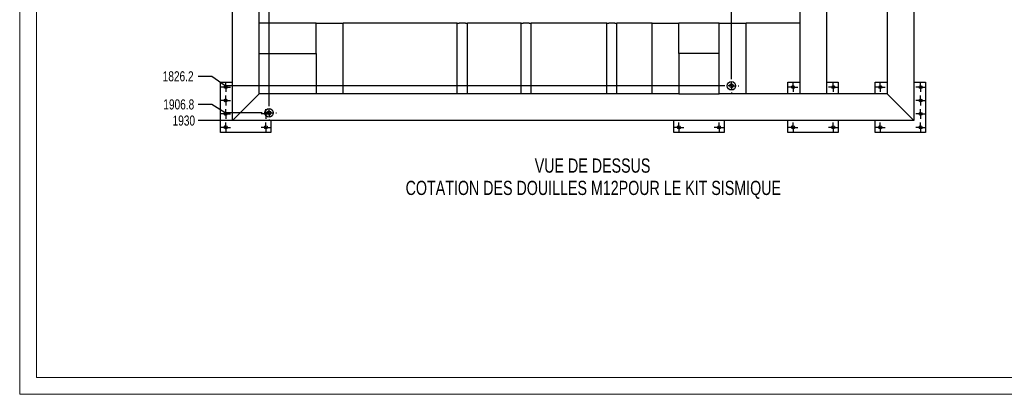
# Model space of a CAD drawing. Header units: millimetres. Extents: x 0 to 841, y 0 to 594.
# Tile 1 of 25: x 0 to 293, y 0 to 112. Entities that reach past the tile are written whole.
import ezdxf

# ---------------------------------------------------------------- set-up
doc = ezdxf.new("R2010")
doc.units = ezdxf.units.MM
doc.header["$PDSIZE"] = -1
doc.linetypes.add('CENTERX2', pattern=[20.32, 12.7, -2.54, 2.54, -2.54])
for name, color, linetype in [('COTES', 1, 'Continuous'), ('NOTES', 6, 'Continuous'), ('TRAIT-FINS', 9, 'Continuous'), ('TRAIT-MIXTES', 3, 'CENTERX2')]:
    doc.layers.add(name, color=color, linetype=linetype)
doc.layers.add('TRAIT-FORT', color=4, linetype='Continuous', lineweight=25)
doc.styles.add('SLDTEXTSTYLE0', font='TXT', dxfattribs={"width": 0.75})
doc.dimstyles.new('SLDDIMSTYLE11', dxfattribs={"dimtxt": 3, "dimasz": 2, "dimexe": 0, "dimexo": 0.0625, "dimgap": 0.75, "dimtad": 0, "dimtih": 1, "dimtoh": 1, "dimdec": 1, "dimlfac": 10, "dimrnd": 1e-09, "dimzin": 12, "dimdsep": 46, "dimtxsty": 'SLDTEXTSTYLE0', "dimsah": 1, "dimcen": 0.09, "dimadec": 0, "dimazin": 3, "dimtfac": 1, "dimtdec": 1, "dimtofl": 0, "dimtmove": 0, "dimatfit": 3, "dimfxl": 1, "dimfrac": 2, "dimtolj": 1, "dimtzin": 12, "dimarcsym": 0})

# ---------------------------------------------------------------- blocks, each defined once
blk = doc.blocks.new('_D_106')
at = {"layer": 'COTES', "color": 0, "lineweight": -2, "transparency": 16777216}
blk.add_line((74.27, 86.19), (74.27, 285.68), dxfattribs=at)
at = {"layer": 'Defpoints', "color": 0, "transparency": 16777216}
for p in [(74.27, 285.68), (63.36, 274.56), (74.27, 86.13)]:
    blk.add_point(p, dxfattribs=at)
at = {"layer": 'COTES', "color": 0, "transparency": 16777216, "insert": (74.27, 290.37), "char_height": 3, "attachment_point": 5, "rotation": 90, "style": 'SLDTEXTSTYLE0'}
blk.add_mtext('\\A1;109.2', dxfattribs=at)
blk = doc.blocks.new('_D_111')
at = {"layer": 'COTES', "color": 0, "lineweight": -2, "transparency": 16777216}
for p, q in [((209.61, 281.68), (209.61, 285.68)), ((212.02, 277.68), (209.61, 281.68)), ((212.02, 94.25), (212.02, 277.68))]:
    blk.add_line(p, q, dxfattribs=at)
at = {"layer": 'Defpoints', "color": 0, "transparency": 16777216}
for p in [(209.61, 285.68), (63.36, 274.56), (212.02, 94.19)]:
    blk.add_point(p, dxfattribs=at)
at = {"layer": 'COTES', "color": 0, "transparency": 16777216, "insert": (209.61, 291.68), "char_height": 3, "attachment_point": 5, "rotation": 90, "style": 'SLDTEXTSTYLE0'}
blk.add_mtext('\\A1;1486.6', dxfattribs=at)
blk = doc.blocks.new('_D_123')
at = {"layer": 'COTES', "color": 0, "lineweight": -2, "transparency": 16777216}
for p, q in [((57.2, 94.75), (53.2, 94.75)), ((61.2, 91.94), (57.2, 94.75)), ((209.71, 91.94), (61.2, 91.94))]:
    blk.add_line(p, q, dxfattribs=at)
at = {"layer": 'Defpoints', "color": 0, "transparency": 16777216}
for p in [(63.36, 274.56), (53.2, 94.75), (209.77, 91.94)]:
    blk.add_point(p, dxfattribs=at)
at = {"layer": 'COTES', "color": 0, "transparency": 16777216, "insert": (47.2, 94.75), "char_height": 3, "attachment_point": 5, "style": 'SLDTEXTSTYLE0'}
blk.add_mtext('\\A1;1826.2', dxfattribs=at)
blk = doc.blocks.new('_D_124')
at = {"layer": 'COTES', "color": 0, "lineweight": -2, "transparency": 16777216}
for p, q in [((57.2, 86.37), (53.2, 86.37)), ((61.2, 83.88), (57.2, 86.37)), ((71.96, 83.88), (61.2, 83.88))]:
    blk.add_line(p, q, dxfattribs=at)
at = {"layer": 'Defpoints', "color": 0, "transparency": 16777216}
for p in [(63.36, 274.56), (53.2, 86.37), (72.02, 83.88)]:
    blk.add_point(p, dxfattribs=at)
at = {"layer": 'COTES', "color": 0, "transparency": 16777216, "insert": (47.39, 86.37), "char_height": 3, "attachment_point": 5, "style": 'SLDTEXTSTYLE0'}
blk.add_mtext('\\A1;1906.8', dxfattribs=at)
blk = doc.blocks.new('_D_125')
at = {"layer": 'COTES', "color": 0, "lineweight": -2, "transparency": 16777216}
blk.add_line((63.3, 81.56), (53.2, 81.56), dxfattribs=at)
at = {"layer": 'Defpoints', "color": 0, "transparency": 16777216}
for p in [(63.36, 274.56), (53.2, 81.56), (63.36, 81.56)]:
    blk.add_point(p, dxfattribs=at)
at = {"layer": 'COTES', "color": 0, "transparency": 16777216, "insert": (48.89, 81.56), "char_height": 3, "attachment_point": 5, "style": 'SLDTEXTSTYLE0'}
blk.add_mtext('\\A1;1930', dxfattribs=at)
blk = doc.blocks.new('SW_NOTE_47')
at = {"layer": 'NOTES', "color": 0, "char_height": 4.2333, "attachment_point": 2, "style": 'SLDTEXTSTYLE0'}
for s, insert in [('VUE DE DESSUS', (19.65, 5.46)), ('COTATION DES DOUILLES M12POUR LE KIT SISMIQUE', (19.88, -1.19))]:
    blk.add_mtext(s, dxfattribs=dict(at, insert=insert))
blk = doc.blocks.new('SW_CENTERMARKSYMBOL_103')
at = {"layer": 'TRAIT-MIXTES', "color": 0}
for p, q in [((-1, 0), (-1.45, 0)), ((0, 0), (-1, 0)), ((0, 1), (0, 1.45)), ((0, 0), (0, 1)), ((0, 0), (0, -1)), ((0, 0), (1, 0)), ((1, 0), (1.45, 0)), ((0, -1), (0, -1.45))]:
    blk.add_line(p, q, dxfattribs=at)
blk = doc.blocks.new('SW_CENTERMARKSYMBOL_104')
at = {"layer": 'TRAIT-MIXTES', "color": 0}
for p, q in [((-1, 0), (-1.45, 0)), ((0, 0), (-1, 0)), ((0, 1), (0, 1.45)), ((0, 0), (0, 1)), ((0, 0), (0, -1)), ((0, 0), (1, 0)), ((1, 0), (1.45, 0)), ((0, -1), (0, -1.45))]:
    blk.add_line(p, q, dxfattribs=at)
blk = doc.blocks.new('SW_CENTERMARKSYMBOL_105')
at = {"layer": 'TRAIT-MIXTES', "color": 0}
for p, q in [((-1, 0), (-1.45, 0)), ((0, 0), (-1, 0)), ((0, 1), (0, 1.45)), ((0, 0), (0, 1)), ((0, 0), (0, -1)), ((0, 0), (1, 0)), ((1, 0), (1.45, 0)), ((0, -1), (0, -1.45))]:
    blk.add_line(p, q, dxfattribs=at)
blk = doc.blocks.new('SW_CENTERMARKSYMBOL_106')
at = {"layer": 'TRAIT-MIXTES', "color": 0}
for p, q in [((-1, 0), (-1.45, 0)), ((0, 0), (-1, 0)), ((0, 1), (0, 1.45)), ((0, 0), (0, 1)), ((0, 0), (0, -1)), ((0, 0), (1, 0)), ((1, 0), (1.45, 0)), ((0, -1), (0, -1.45))]:
    blk.add_line(p, q, dxfattribs=at)
blk = doc.blocks.new('SW_CENTERMARKSYMBOL_107')
at = {"layer": 'TRAIT-MIXTES', "color": 0}
for p, q in [((-2, 0), (-2.25, 0)), ((0, 0), (-1, 0)), ((0, 2), (0, 2.25)), ((0, 0), (0, 1)), ((0, 0), (0, -1)), ((0, 0), (1, 0)), ((2, 0), (2.25, 0)), ((0, -2), (0, -2.25))]:
    blk.add_line(p, q, dxfattribs=at)
blk = doc.blocks.new('SW_CENTERMARKSYMBOL_137')
at = {"layer": 'TRAIT-MIXTES', "color": 0}
for p, q in [((-2, 0), (-2.25, 0)), ((0, 0), (-1, 0)), ((0, 2), (0, 2.25)), ((0, 0), (0, 1)), ((0, 0), (0, -1)), ((0, 0), (1, 0)), ((2, 0), (2.25, 0)), ((0, -2), (0, -2.25))]:
    blk.add_line(p, q, dxfattribs=at)
blk = doc.blocks.new('SW_CENTERMARKSYMBOL_138')
at = {"layer": 'TRAIT-MIXTES', "color": 0}
for p, q in [((-1, 0), (-1.45, 0)), ((0, 0), (-1, 0)), ((0, 1), (0, 1.45)), ((0, 0), (0, 1)), ((0, 0), (0, -1)), ((0, 0), (1, 0)), ((1, 0), (1.45, 0)), ((0, -1), (0, -1.45))]:
    blk.add_line(p, q, dxfattribs=at)
blk = doc.blocks.new('SW_CENTERMARKSYMBOL_139')
at = {"layer": 'TRAIT-MIXTES', "color": 0}
for p, q in [((-1, 0), (-1.45, 0)), ((0, 0), (-1, 0)), ((0, 1), (0, 1.45)), ((0, 0), (0, 1)), ((0, 0), (0, -1)), ((0, 0), (1, 0)), ((1, 0), (1.45, 0)), ((0, -1), (0, -1.45))]:
    blk.add_line(p, q, dxfattribs=at)
blk = doc.blocks.new('SW_CENTERMARKSYMBOL_140')
at = {"layer": 'TRAIT-MIXTES', "color": 0}
for p, q in [((-1, 0), (-1.45, 0)), ((0, 0), (-1, 0)), ((0, 1), (0, 1.45)), ((0, 0), (0, 1)), ((0, 0), (0, -1)), ((0, 0), (1, 0)), ((1, 0), (1.45, 0)), ((0, -1), (0, -1.45))]:
    blk.add_line(p, q, dxfattribs=at)
blk = doc.blocks.new('SW_CENTERMARKSYMBOL_141')
at = {"layer": 'TRAIT-MIXTES', "color": 0}
for p, q in [((-1, 0), (-1.45, 0)), ((0, 0), (-1, 0)), ((0, 1), (0, 1.45)), ((0, 0), (0, 1)), ((0, 0), (0, -1)), ((0, 0), (1, 0)), ((1, 0), (1.45, 0)), ((0, -1), (0, -1.45))]:
    blk.add_line(p, q, dxfattribs=at)
blk = doc.blocks.new('SW_CENTERMARKSYMBOL_142')
at = {"layer": 'TRAIT-MIXTES', "color": 0}
for p, q in [((-1, 0), (-1.45, 0)), ((0, 0), (-1, 0)), ((0, 1), (0, 1.45)), ((0, 0), (0, 1)), ((0, 0), (0, -1)), ((0, 0), (1, 0)), ((1, 0), (1.45, 0)), ((0, -1), (0, -1.45))]:
    blk.add_line(p, q, dxfattribs=at)
blk = doc.blocks.new('SW_CENTERMARKSYMBOL_143')
at = {"layer": 'TRAIT-MIXTES', "color": 0}
for p, q in [((-1, 0), (-1.45, 0)), ((0, 0), (-1, 0)), ((0, 1), (0, 1.45)), ((0, 0), (0, 1)), ((0, 0), (0, -1)), ((0, 0), (1, 0)), ((1, 0), (1.45, 0)), ((0, -1), (0, -1.45))]:
    blk.add_line(p, q, dxfattribs=at)
blk = doc.blocks.new('SW_CENTERMARKSYMBOL_145')
at = {"layer": 'TRAIT-MIXTES', "color": 0}
for p, q in [((-1, 0), (-1.45, 0)), ((0, 0), (-1, 0)), ((0, 1), (0, 1.45)), ((0, 0), (0, 1)), ((0, 0), (0, -1)), ((0, 0), (1, 0)), ((1, 0), (1.45, 0)), ((0, -1), (0, -1.45))]:
    blk.add_line(p, q, dxfattribs=at)
blk = doc.blocks.new('SW_CENTERMARKSYMBOL_146')
at = {"layer": 'TRAIT-MIXTES', "color": 0}
for p, q in [((-1, 0), (-1.45, 0)), ((0, 0), (-1, 0)), ((0, 1), (0, 1.45)), ((0, 0), (0, 1)), ((0, 0), (0, -1)), ((0, 0), (1, 0)), ((1, 0), (1.45, 0)), ((0, -1), (0, -1.45))]:
    blk.add_line(p, q, dxfattribs=at)
blk = doc.blocks.new('SW_CENTERMARKSYMBOL_147')
at = {"layer": 'TRAIT-MIXTES', "color": 0}
for p, q in [((-1, 0), (-1.45, 0)), ((0, 0), (-1, 0)), ((0, 1), (0, 1.45)), ((0, 0), (0, 1)), ((0, 0), (0, -1)), ((0, 0), (1, 0)), ((1, 0), (1.45, 0)), ((0, -1), (0, -1.45))]:
    blk.add_line(p, q, dxfattribs=at)
blk = doc.blocks.new('SW_CENTERMARKSYMBOL_148')
at = {"layer": 'TRAIT-MIXTES', "color": 0}
for p, q in [((-1, 0), (-1.45, 0)), ((0, 0), (-1, 0)), ((0, 1), (0, 1.45)), ((0, 0), (0, 1)), ((0, 0), (0, -1)), ((0, 0), (1, 0)), ((1, 0), (1.45, 0)), ((0, -1), (0, -1.45))]:
    blk.add_line(p, q, dxfattribs=at)
blk = doc.blocks.new('SW_CENTERMARKSYMBOL_149')
at = {"layer": 'TRAIT-MIXTES', "color": 0}
for p, q in [((-1, 0), (-1.45, 0)), ((0, 0), (-1, 0)), ((0, 1), (0, 1.45)), ((0, 0), (0, 1)), ((0, 0), (0, -1)), ((0, 0), (1, 0)), ((1, 0), (1.45, 0)), ((0, -1), (0, -1.45))]:
    blk.add_line(p, q, dxfattribs=at)
blk = doc.blocks.new('SW_CENTERMARKSYMBOL_150')
at = {"layer": 'TRAIT-MIXTES', "color": 0}
for p, q in [((-1, 0), (-1.45, 0)), ((0, 0), (-1, 0)), ((0, 1), (0, 1.45)), ((0, 0), (0, 1)), ((0, 0), (0, -1)), ((0, 0), (1, 0)), ((1, 0), (1.45, 0)), ((0, -1), (0, -1.45))]:
    blk.add_line(p, q, dxfattribs=at)
blk = doc.blocks.new('SW_CENTERMARKSYMBOL_161')
at = {"layer": 'TRAIT-MIXTES', "color": 0}
for p, q in [((-1, 0), (-1.45, 0)), ((0, 0), (-1, 0)), ((0, 1), (0, 1.45)), ((0, 0), (0, 1)), ((0, 0), (0, -1)), ((0, 0), (1, 0)), ((1, 0), (1.45, 0)), ((0, -1), (0, -1.45))]:
    blk.add_line(p, q, dxfattribs=at)
blk = doc.blocks.new('SW_CENTERMARKSYMBOL_162')
at = {"layer": 'TRAIT-MIXTES', "color": 0}
for p, q in [((-1, 0), (-1.45, 0)), ((0, 0), (-1, 0)), ((0, 1), (0, 1.45)), ((0, 0), (0, 1)), ((0, 0), (0, -1)), ((0, 0), (1, 0)), ((1, 0), (1.45, 0)), ((0, -1), (0, -1.45))]:
    blk.add_line(p, q, dxfattribs=at)

msp = doc.modelspace()

# ---------------------------------------------------------------- linework, layer by layer
at = {"lineweight": 18}
for p, q in [((0, 594), (0, 0)), ((5, 589), (5, 5)), ((836, 5), (5, 5)), ((841, 0), (0, 0))]:
    msp.add_line(p, q, dxfattribs=at)
at = {"layer": 'TRAIT-FINS', "lineweight": 18}
for centre, radius in [((212.019, 91.937), 0.6), ((74.275, 83.877), 0.6), ((61.359, 79.555), 0.5), ((196.359, 79.555), 0.5), ((230.359, 79.555), 0.5), ((256.359, 79.555), 0.5)]:
    msp.add_arc(centre, radius, 255, 195, dxfattribs=at)
at = {"layer": 'TRAIT-FORT', "lineweight": 25}
for p, q in [((63.359, 81.555), (63.359, 274.555)), ((266.359, 274.555), (266.359, 81.555)), ((71.359, 111.155), (71.359, 117.955)), ((232.359, 117.955), (232.359, 111.155)), ((240.359, 114.555), (240.359, 89.555)), ((258.359, 114.555), (258.359, 89.555)), ((71.359, 110.555), (71.359, 111.155)), ((71.359, 101.555), (71.359, 110.555)), ((88.359, 110.555), (71.359, 110.555)), ((88.359, 101.555), (88.359, 110.555)), ((88.359, 110.555), (88.959, 110.555)), ((88.959, 110.555), (95.759, 110.555)), ((95.759, 110.555), (96.359, 110.555)), ((130.359, 110.555), (96.359, 110.555)), ((96.359, 89.555), (96.359, 110.555)), ((130.359, 89.555), (130.359, 110.555)), ((130.359, 110.555), (130.959, 110.555)), ((132.759, 110.555), (130.959, 110.555)), ((132.759, 110.555), (133.359, 110.555)), ((149.359, 110.555), (133.359, 110.555)), ((133.359, 89.555), (133.359, 110.555)), ((149.359, 89.555), (149.359, 110.555)), ((149.359, 110.555), (149.959, 110.555)), ((151.759, 110.555), (149.959, 110.555)), ((151.759, 110.555), (152.359, 110.555)), ((174.859, 110.555), (152.359, 110.555)), ((152.359, 89.555), (152.359, 110.555)), ((174.859, 89.555), (174.859, 110.555)), ((174.859, 110.555), (175.459, 110.555)), ((177.259, 110.555), (175.459, 110.555)), ((177.259, 110.555), (177.859, 110.555)), ((188.359, 110.555), (177.859, 110.555)), ((177.859, 89.555), (177.859, 110.555)), ((188.359, 89.555), (188.359, 110.555)), ((188.359, 110.555), (188.959, 110.555)), ((188.959, 110.555), (195.759, 110.555)), ((195.759, 110.555), (196.359, 110.555)), ((208.359, 110.555), (196.359, 110.555)), ((196.359, 101.555), (196.359, 110.555)), ((208.359, 101.555), (208.359, 110.555)), ((208.359, 110.555), (208.959, 110.555)), ((208.959, 110.555), (215.759, 110.555)), ((215.759, 110.555), (216.359, 110.555)), ((232.359, 110.555), (216.359, 110.555)), ((216.359, 89.555), (216.359, 110.555)), ((232.359, 111.155), (232.359, 110.555)), ((232.359, 110.555), (232.359, 89.555)), ((71.359, 89.555), (71.359, 101.555)), ((71.359, 101.555), (88.359, 101.555)), ((88.359, 101.555), (88.359, 89.555)), ((208.359, 101.555), (196.359, 101.555)), ((196.359, 101.555), (196.359, 89.555)), ((208.359, 89.555), (208.359, 101.555)), ((59.859, 93.055), (63.359, 93.055)), ((59.859, 78.055), (59.859, 93.055)), ((228.859, 89.555), (228.859, 93.055)), ((228.859, 93.055), (232.359, 93.055)), ((240.359, 93.055), (243.859, 93.055)), ((243.859, 93.055), (243.859, 89.555)), ((254.859, 89.555), (254.859, 93.055)), ((254.859, 93.055), (258.359, 93.055)), ((266.359, 93.055), (269.859, 93.055)), ((269.859, 93.055), (269.859, 78.055)), ((70.759, 88.955), (63.959, 82.155)), ((71.359, 89.555), (70.759, 88.955)), ((70.759, 88.955), (71.359, 89.555)), ((88.359, 89.555), (71.359, 89.555)), ((88.959, 89.555), (88.359, 89.555)), ((95.759, 89.555), (88.959, 89.555)), ((96.359, 89.555), (95.759, 89.555)), ((130.359, 89.555), (96.359, 89.555)), ((130.959, 89.555), (130.359, 89.555)), ((132.759, 89.555), (130.959, 89.555)), ((133.359, 89.555), (132.759, 89.555)), ((149.359, 89.555), (133.359, 89.555)), ((149.959, 89.555), (149.359, 89.555)), ((151.759, 89.555), (149.959, 89.555)), ((152.359, 89.555), (151.759, 89.555)), ((174.859, 89.555), (152.359, 89.555)), ((175.459, 89.555), (174.859, 89.555)), ((177.259, 89.555), (175.459, 89.555)), ((177.859, 89.555), (177.259, 89.555)), ((188.359, 89.555), (177.859, 89.555)), ((188.959, 89.555), (188.359, 89.555)), ((195.759, 89.555), (188.959, 89.555)), ((196.359, 89.555), (195.759, 89.555)), ((196.359, 89.555), (208.359, 89.555)), ((208.959, 89.555), (208.359, 89.555)), ((215.759, 89.555), (208.959, 89.555)), ((216.359, 89.555), (215.759, 89.555)), ((232.359, 89.555), (216.359, 89.555)), ((232.959, 89.555), (232.359, 89.555)), ((239.759, 89.555), (232.959, 89.555)), ((240.359, 89.555), (239.759, 89.555)), ((258.359, 89.555), (240.359, 89.555)), ((258.959, 88.955), (258.359, 89.555)), ((258.959, 88.955), (258.359, 89.555)), ((265.759, 82.155), (258.959, 88.955)), ((63.959, 82.155), (63.359, 81.555)), ((63.359, 81.555), (63.959, 82.155)), ((266.359, 81.555), (265.759, 82.155)), ((266.359, 81.555), (265.759, 82.155)), ((266.359, 81.555), (63.359, 81.555)), ((74.859, 81.555), (74.859, 78.055)), ((194.859, 78.055), (194.859, 81.555)), ((209.859, 81.555), (209.859, 78.055)), ((228.859, 78.055), (228.859, 81.555)), ((243.859, 81.555), (243.859, 78.055)), ((254.859, 78.055), (254.859, 81.555)), ((74.859, 78.055), (59.859, 78.055)), ((209.859, 78.055), (194.859, 78.055)), ((243.859, 78.055), (228.859, 78.055)), ((269.859, 78.055), (254.859, 78.055))]:
    msp.add_line(p, q, dxfattribs=at)
for centre, radius in [((61.359, 91.555), 0.45), ((212.019, 91.937), 1.25), ((212.019, 91.937), 0.51), ((230.359, 91.555), 0.45), ((242.359, 91.555), 0.45), ((256.359, 91.555), 0.45), ((268.359, 91.555), 0.45), ((61.359, 87.555), 0.45), ((268.359, 87.555), 0.45), ((74.275, 83.877), 1.25), ((61.359, 83.555), 0.45), ((74.275, 83.877), 0.51), ((268.359, 83.555), 0.45), ((61.359, 79.555), 0.45), ((73.359, 79.555), 0.45), ((196.359, 79.555), 0.45), ((208.359, 79.555), 0.45), ((230.359, 79.555), 0.45), ((242.359, 79.555), 0.45), ((256.359, 79.555), 0.45), ((268.359, 79.555), 0.45)]:
    msp.add_circle(centre, radius, dxfattribs=at)

# ---------------------------------------------------------------- block references
at = {"layer": 'NOTES'}
msp.add_blockref('SW_NOTE_47', (150.996, 64.818), dxfattribs=at)
at = {"layer": 'TRAIT-MIXTES'}
for name, p in [('SW_CENTERMARKSYMBOL_107', (212.019, 91.937)), ('SW_CENTERMARKSYMBOL_145', (61.359, 91.555)), ('SW_CENTERMARKSYMBOL_103', (230.359, 91.555)), ('SW_CENTERMARKSYMBOL_106', (242.359, 91.555)), ('SW_CENTERMARKSYMBOL_138', (256.359, 91.555)), ('SW_CENTERMARKSYMBOL_143', (268.359, 91.555)), ('SW_CENTERMARKSYMBOL_146', (61.359, 87.555)), ('SW_CENTERMARKSYMBOL_142', (268.359, 87.555)), ('SW_CENTERMARKSYMBOL_137', (74.275, 83.877)), ('SW_CENTERMARKSYMBOL_147', (61.359, 83.555)), ('SW_CENTERMARKSYMBOL_150', (73.359, 83.555)), ('SW_CENTERMARKSYMBOL_141', (268.359, 83.555)), ('SW_CENTERMARKSYMBOL_148', (61.359, 79.555)), ('SW_CENTERMARKSYMBOL_149', (73.359, 79.555)), ('SW_CENTERMARKSYMBOL_161', (196.359, 79.555)), ('SW_CENTERMARKSYMBOL_162', (208.359, 79.555)), ('SW_CENTERMARKSYMBOL_104', (230.359, 79.555)), ('SW_CENTERMARKSYMBOL_105', (242.359, 79.555)), ('SW_CENTERMARKSYMBOL_139', (256.359, 79.555)), ('SW_CENTERMARKSYMBOL_140', (268.359, 79.555))]:
    msp.add_blockref(name, p, dxfattribs=at)

# ---------------------------------------------------------------- dimensions: what is measured, and where the dimension line sits
at = {"layer": 'COTES'}
for feature_location, offset, dtype, picture, middle in [((212.019, 94.187), (-2.408, 191.493), 1, '_D_111', (209.61, 291.68)), ((74.275, 86.127), (0, 199.553), 1, '_D_106', (74.275, 290.367)), ((209.769, 91.937), (-156.57, 2.814), 0, '_D_123', (47.199, 94.75)), ((72.025, 83.877), (-18.826, 2.489), 0, '_D_124', (47.386, 86.365)), ((63.359, 81.555), (-10.16, 0), 0, '_D_125', (48.886, 81.555))]:
    dim = msp.add_ordinate_dim(feature_location=feature_location, offset=offset, dtype=dtype, origin=(63.359, 274.555), dimstyle='SLDDIMSTYLE11', dxfattribs=at)
    dim.commit()
    dim.dimension.update_dxf_attribs({"geometry": picture, "text_midpoint": middle})

doc.saveas('drawing.dxf')
